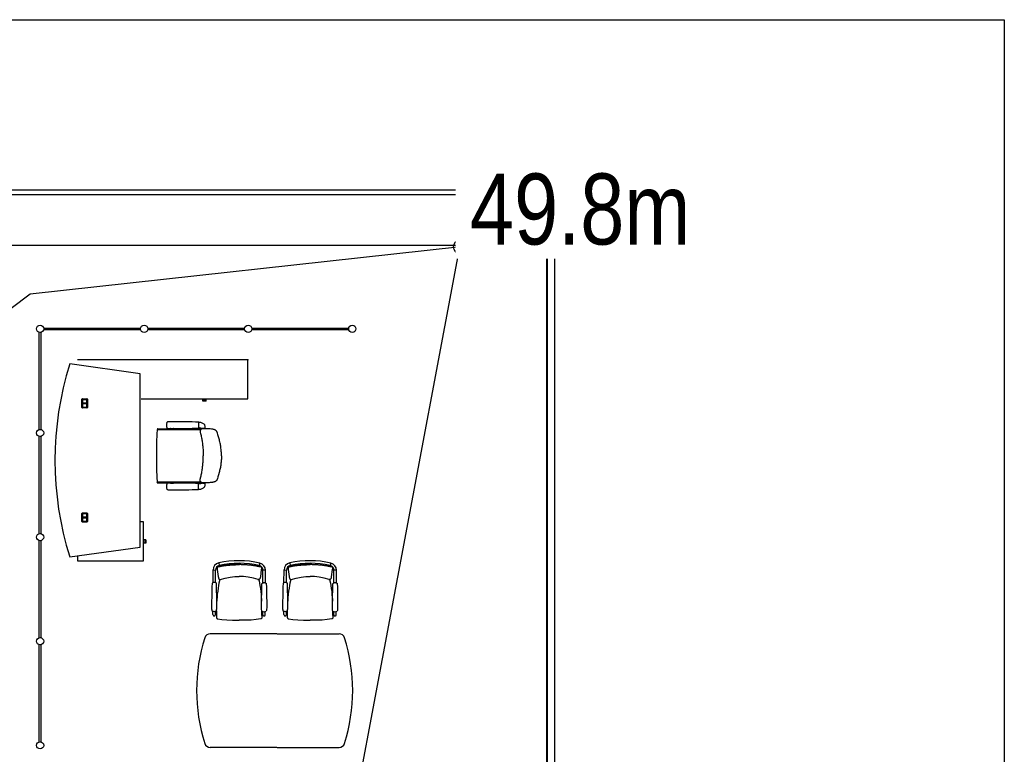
# Model space of a CAD drawing. Header units: millimetres. Extents: x 391350 to 515311, y -283575 to -199836.
# Tile 81 of 102: x 504904 to 515311, y -256461 to -248700. Entities that reach past the tile are written whole.
import ezdxf

# ---------------------------------------------------------------- set-up
doc = ezdxf.new("R2010")
doc.units = ezdxf.units.MM
doc.set_wipeout_variables(frame=1)
doc.layers.add('Evac_Occupant', color=183, linetype='Continuous')
doc.layers.add('Evac_Path_Fail', color=1, linetype='Continuous')
doc.styles.get("Standard").update_dxf_attribs({"font": 'arial.ttf'})

msp = doc.modelspace()

# ---------------------------------------------------------------- linework, layer by layer
at = {"color": 0}
for p, q in [((510556, -250551), (456689, -250551)), ((510556, -250501), (487934, -250501)), ((510471, -250501), (510471, -280880)), ((510481, -250501), (510481, -280880)), ((510556, -250501), (510556, -280930)), ((505111, -253029), (505111, -252004)), ((505128, -252004), (505128, -253029)), ((505157, -251958), (506182, -251958)), ((506182, -251975), (505157, -251975)), ((506257, -251958), (507282, -251958)), ((507282, -251975), (506257, -251975)), ((507357, -251958), (508382, -251958)), ((508382, -251975), (507357, -251975)), ((506177, -252441), (505434, -252337)), ((507317, -252295), (505517, -252295)), ((507317, -252705), (507317, -252295)), ((506177, -254271), (506177, -252441)), ((505563, -252796), (505563, -252710)), ((505569, -252704), (505615, -252704)), ((505569, -252712), (505569, -252794)), ((505569, -252712), (505569, -252753)), ((505614, -252751), (505569, -252751)), ((505569, -252753), (505614, -252753)), ((505614, -252753), (505569, -252753)), ((505569, -252794), (505569, -252753)), ((505569, -252755), (505614, -252755)), ((505613, -252710), (505571, -252710)), ((505571, -252711), (505613, -252711)), ((505614, -252712), (505614, -252753)), ((505614, -252753), (505614, -252794)), ((505615, -252794), (505615, -252712)), ((505621, -252710), (505621, -252796)), ((506187, -252705), (507317, -252705)), ((506840, -252718), (506840, -252705)), ((506874, -252718), (506840, -252718)), ((506841, -252730), (506841, -252718)), ((506874, -252730), (506841, -252730)), ((506874, -252718), (506874, -252705)), ((506874, -252730), (506874, -252718)), ((505615, -252802), (505569, -252802)), ((505571, -252796), (505613, -252796)), ((505613, -252796), (505571, -252796)), ((506456, -252983, 0), (506456, -252982, 0)), ((506456, -252983, 0), (506456, -252984, 0)), ((506796, -252953, 0), (506796, -253013, 0)), ((506796, -252953, 0), (506799, -252953, 0)), ((506359, -253024), (506362, -253031)), ((506361, -253021), (506495, -253021)), ((506363, -253031), (506818, -253031)), ((506499, -253020), (506499, -253019)), ((506502, -253018), (506528, -253018)), ((506532, -253020), (506532, -253019)), ((506535, -253021), (506826, -253021)), ((506796, -253013, 0), (506810, -253013, 0)), ((506865, -253017, 0), (506826, -253017, 0)), ((506831, -253017, 0), (506836, -253020, 0)), ((506836, -253017, 0), (506856, -253017, 0)), ((506836, -253020, 0), (506839, -253020, 0)), ((506840, -253017, 0), (506838, -253017, 0)), ((506839, -253020, 0), (506853, -253020, 0)), ((506852, -253017, 0), (506840, -253017, 0)), ((506852, -253017, 0), (506854, -253017, 0)), ((506853, -253020, 0), (506856, -253020, 0)), ((506861, -253017, 0), (506856, -253020, 0)), ((505111, -254129), (505111, -253104)), ((505128, -253104), (505128, -254129)), ((507036, -253307), (507036, -253307)), ((507036, -253307), (507036, -253307)), ((506359, -253590), (506362, -253583)), ((506361, -253593), (506495, -253593)), ((506363, -253583), (506818, -253583)), ((506499, -253594), (506499, -253595)), ((506502, -253596), (506528, -253596)), ((506532, -253594), (506532, -253595)), ((506535, -253593), (506826, -253593)), ((506796, -253661, 0), (506796, -253601, 0)), ((506796, -253601, 0), (506810, -253601, 0)), ((506865, -253597, 0), (506826, -253597, 0)), ((506831, -253597, 0), (506836, -253594, 0)), ((506836, -253594, 0), (506839, -253594, 0)), ((506836, -253597, 0), (506856, -253597, 0)), ((506840, -253597, 0), (506838, -253597, 0)), ((506839, -253594, 0), (506853, -253594, 0)), ((506852, -253597, 0), (506840, -253597, 0)), ((506852, -253597, 0), (506854, -253597, 0)), ((506853, -253594, 0), (506856, -253594, 0)), ((506861, -253597, 0), (506856, -253594, 0)), ((506456, -253631, 0), (506456, -253630, 0)), ((506456, -253631, 0), (506456, -253632, 0)), ((506796, -253661, 0), (506799, -253661, 0)), ((505563, -254002), (505563, -253916)), ((505569, -253910), (505615, -253910)), ((505569, -253918), (505569, -253959)), ((505569, -253918), (505569, -254000)), ((505613, -253916), (505571, -253916)), ((505571, -253917), (505613, -253917)), ((505614, -253918), (505614, -253959)), ((505615, -254000), (505615, -253918)), ((505621, -253916), (505621, -254002)), ((505614, -253957), (505569, -253957)), ((505569, -253959), (505614, -253959)), ((505614, -253959), (505569, -253959)), ((505569, -254000), (505569, -253959)), ((505569, -253961), (505614, -253961)), ((505615, -254008), (505569, -254008)), ((505571, -254002), (505613, -254002)), ((505613, -254002), (505571, -254002)), ((505614, -253959), (505614, -254000)), ((506214, -254006), (506177, -254006)), ((506214, -254417), (506214, -254006)), ((505111, -255229), (505111, -254204)), ((505128, -254204), (505128, -255229)), ((506226, -254195), (506214, -254195)), ((506226, -254229), (506214, -254229)), ((506226, -254195), (506226, -254229)), ((506238, -254195), (506226, -254195)), ((506238, -254229), (506226, -254229)), ((506238, -254195), (506238, -254229)), ((505434, -254376), (506177, -254271)), ((505517, -254364), (505517, -254417)), ((505517, -254417), (506214, -254417)), ((507008, -254439, 0), (507014, -254465, 0)), ((507443, -254441, 0), (507437, -254467, 0)), ((507758, -254439, 0), (507764, -254465, 0)), ((508193, -254441, 0), (508187, -254467, 0)), ((506948, -254647, 0), (506949, -254513, 0)), ((506949, -254513, 0), (506975, -254514, 0)), ((506975, -254615, 0), (506975, -254514, 0)), ((506993, -254484, 0), (506992, -254493, 0)), ((506994, -254480, 0), (506993, -254482, 0)), ((506993, -254482, 0), (506993, -254484, 0)), ((506993, -254484, 0), (506993, -254484, 0)), ((506996, -254479, 0), (506994, -254480, 0)), ((507005, -254476, 0), (507005, -254476, 0)), ((507447, -254478, 0), (507447, -254478, 0)), ((507456, -254481, 0), (507457, -254483, 0)), ((507457, -254483, 0), (507458, -254484, 0)), ((507458, -254484, 0), (507459, -254486, 0)), ((507459, -254486, 0), (507459, -254495, 0)), ((507459, -254486, 0), (507459, -254486, 0)), ((507475, -254618, 0), (507476, -254516, 0)), ((507502, -254516, 0), (507476, -254516, 0)), ((507502, -254650, 0), (507502, -254516, 0)), ((507698, -254647, 0), (507699, -254513, 0)), ((507699, -254513, 0), (507725, -254514, 0)), ((507725, -254615, 0), (507725, -254514, 0)), ((507743, -254484, 0), (507742, -254493, 0)), ((507744, -254480, 0), (507743, -254482, 0)), ((507743, -254482, 0), (507743, -254484, 0)), ((507743, -254484, 0), (507743, -254484, 0)), ((507746, -254479, 0), (507744, -254480, 0)), ((507755, -254476, 0), (507755, -254476, 0)), ((508197, -254478, 0), (508197, -254478, 0)), ((508206, -254481, 0), (508207, -254483, 0)), ((508207, -254483, 0), (508208, -254484, 0)), ((508208, -254484, 0), (508209, -254486, 0)), ((508209, -254486, 0), (508209, -254495, 0)), ((508209, -254486, 0), (508209, -254486, 0)), ((508225, -254618, 0), (508226, -254516, 0)), ((508252, -254516, 0), (508226, -254516, 0)), ((508252, -254650, 0), (508252, -254516, 0)), ((506943, -254650, 0), (506943, -254650, 0)), ((506975, -254647, 0), (506975, -254615, 0)), ((506980, -254650, 0), (506980, -254650, 0)), ((507020, -254613, 0), (507019, -254615, 0)), ((507019, -254616, 0), (507019, -254615, 0)), ((507025, -254613, 0), (507025, -254613, 0)), ((507425, -254615, 0), (507425, -254615, 0)), ((507430, -254615, 0), (507431, -254617, 0)), ((507431, -254618, 0), (507431, -254617, 0)), ((507475, -254650, 0), (507475, -254618, 0)), ((507693, -254650, 0), (507693, -254650, 0)), ((507725, -254647, 0), (507725, -254615, 0)), ((507730, -254650, 0), (507730, -254650, 0)), ((507770, -254613, 0), (507769, -254615, 0)), ((507769, -254616, 0), (507769, -254615, 0)), ((507775, -254613, 0), (507775, -254613, 0)), ((508175, -254615, 0), (508175, -254615, 0)), ((508180, -254615, 0), (508181, -254617, 0)), ((508181, -254618, 0), (508181, -254617, 0)), ((508225, -254650, 0), (508225, -254618, 0)), ((507470, -254653, 0), (507470, -254653, 0)), ((507507, -254653, 0), (507507, -254653, 0)), ((508220, -254653, 0), (508220, -254653, 0)), ((508257, -254653, 0), (508257, -254653, 0)), ((506989, -254817, 0), (506988, -254842, 0)), ((507459, -254819, 0), (507460, -254844, 0)), ((507739, -254817, 0), (507738, -254842, 0)), ((508209, -254819, 0), (508210, -254844, 0)), ((506946, -254985, 0), (506947, -254950, 0)), ((506973, -254985, 0), (506973, -254950, 0)), ((507473, -254988, 0), (507474, -254952, 0)), ((507500, -254988, 0), (507500, -254953, 0)), ((507696, -254985, 0), (507697, -254950, 0)), ((507723, -254985, 0), (507723, -254950, 0)), ((508223, -254988, 0), (508224, -254952, 0)), ((508250, -254988, 0), (508250, -254953, 0)), ((506983, -254976, 0), (506983, -254992, 0)), ((506983, -254992, 0), (506983, -255000, 0)), ((506983, -254992, 0), (506983, -254994, 0)), ((506983, -254994, 0), (506983, -255000, 0)), ((506983, -255000, 0), (506983, -255004, 0)), ((506994, -255028, 0), (506994, -255028, 0)), ((507452, -255030, 0), (507452, -255030, 0)), ((507464, -254979, 0), (507464, -254995, 0)), ((507464, -254995, 0), (507464, -255002, 0)), ((507464, -254995, 0), (507464, -254996, 0)), ((507464, -254996, 0), (507464, -255002, 0)), ((507464, -255002, 0), (507464, -255007, 0)), ((507733, -254976, 0), (507733, -254992, 0)), ((507733, -254992, 0), (507733, -255000, 0)), ((507733, -254992, 0), (507733, -254994, 0)), ((507733, -254994, 0), (507733, -255000, 0)), ((507733, -255000, 0), (507733, -255004, 0)), ((507744, -255028, 0), (507744, -255028, 0)), ((508202, -255030, 0), (508202, -255030, 0)), ((508214, -254979, 0), (508214, -254995, 0)), ((508214, -254995, 0), (508214, -255002, 0)), ((508214, -254995, 0), (508214, -254996, 0)), ((508214, -254996, 0), (508214, -255002, 0)), ((508214, -255002, 0), (508214, -255007, 0)), ((507623, -255188), (506918, -255188)), ((507626, -255188), (508281, -255188)), ((505111, -256329), (505111, -255304)), ((505128, -255304), (505128, -256329)), ((507623, -256388), (506918, -256388)), ((507626, -256388), (508281, -256388))]:
    msp.add_line(p, q, dxfattribs=at)
msp.add_lwpolyline([(456689, -248700), (515311, -248700), (515311, -283575), (456689, -283575)], close=True, dxfattribs=at)
at = {"color": 0, "extrusion": (0, 0, -1), "flags": 128}
msp.add_lwpolyline([(-507036, -253307), (-507036, -253296), (-507036, -253284), (-507036, -253273), (-507035, -253262), (-507034, -253251), (-507034, -253239), (-507032, -253228), (-507031, -253217), (-507029, -253206), (-507028, -253194), (-507026, -253183), (-507023, -253172), (-507021, -253161), (-507018, -253151), (-507015, -253140), (-507013, -253129), (-507006, -253107), (-507000, -253085), (-506994, -253063), (-506993, -253061), (-506992, -253058), (-506991, -253056), (-506989, -253053), (-506988, -253051), (-506986, -253048), (-506985, -253046), (-506983, -253044), (-506981, -253042), (-506978, -253040), (-506976, -253039), (-506974, -253037), (-506971, -253035), (-506969, -253034), (-506966, -253033), (-506964, -253032), (-506961, -253031), (-506958, -253030), (-506956, -253029), (-506953, -253028), (-506947, -253027), (-506942, -253026), (-506931, -253025), (-506919, -253024), (-506908, -253023), (-506897, -253022), (-506886, -253021), (-506875, -253021), (-506863, -253021), (-506858, -253021), (-506852, -253021), (-506846, -253021), (-506840, -253022), (-506837, -253022), (-506835, -253022), (-506832, -253023), (-506829, -253024), (-506827, -253025), (-506824, -253026), (-506822, -253028), (-506819, -253030), (-506817, -253032), (-506817, -253033), (-506816, -253034), (-506815, -253035), (-506814, -253036), (-506813, -253039), (-506812, -253042), (-506812, -253044), (-506812, -253047), (-506811, -253050), (-506811, -253053), (-506812, -253056), (-506812, -253059), (-506812, -253062), (-506814, -253067), (-506815, -253073), (-506818, -253083), (-506821, -253094), (-506824, -253105), (-506826, -253116), (-506829, -253127), (-506831, -253138), (-506833, -253150), (-506834, -253161), (-506836, -253172), (-506837, -253183), (-506838, -253194), (-506839, -253206), (-506840, -253217), (-506841, -253228), (-506842, -253239), (-506842, -253251), (-506843, -253262), (-506843, -253284), (-506843, -253307)], dxfattribs=at)
at = {"color": 0, "flags": 128}
msp.add_lwpolyline([(507036, -253307), (507036, -253318), (507036, -253330), (507036, -253341), (507035, -253352), (507034, -253363), (507034, -253375), (507032, -253386), (507031, -253397), (507029, -253408), (507028, -253419), (507026, -253431), (507023, -253442), (507021, -253452), (507018, -253463), (507015, -253474), (507013, -253485), (507006, -253507), (507000, -253529), (506994, -253550), (506993, -253553), (506992, -253556), (506991, -253558), (506989, -253561), (506988, -253563), (506986, -253566), (506985, -253568), (506983, -253570), (506981, -253572), (506978, -253574), (506976, -253575), (506974, -253577), (506971, -253578), (506969, -253580), (506966, -253581), (506964, -253582), (506961, -253583), (506958, -253584), (506956, -253585), (506953, -253586), (506947, -253587), (506942, -253588), (506931, -253589), (506919, -253590), (506908, -253591), (506897, -253592), (506886, -253593), (506875, -253593), (506863, -253593), (506858, -253593), (506852, -253593), (506846, -253593), (506840, -253592), (506837, -253592), (506835, -253591), (506832, -253591), (506829, -253590), (506827, -253589), (506824, -253588), (506822, -253586), (506819, -253584), (506817, -253582), (506817, -253581), (506816, -253580), (506815, -253579), (506814, -253578), (506813, -253575), (506812, -253572), (506812, -253569), (506812, -253567), (506811, -253564), (506811, -253561), (506812, -253558), (506812, -253555), (506812, -253552), (506814, -253547), (506815, -253541), (506818, -253531), (506821, -253520), (506824, -253509), (506826, -253498), (506829, -253487), (506831, -253476), (506833, -253464), (506834, -253453), (506836, -253442), (506837, -253431), (506838, -253420), (506839, -253408), (506840, -253397), (506841, -253386), (506842, -253375), (506842, -253363), (506843, -253352), (506843, -253330), (506843, -253307)], dxfattribs=at)
at = {"color": 0, "elevation": 0}
for points in [[(506992, -254493), (506993, -254507), (507002, -254584)], [(507005, -254476), (507002, -254476), (507000, -254477), (506997, -254478), (506996, -254479)], [(507226, -254453), (507165, -254454), (507107, -254458), (507053, -254466), (507005, -254476)], [(507226, -254453), (507286, -254455), (507344, -254459), (507398, -254467), (507447, -254478)], [(507447, -254478), (507449, -254478), (507452, -254479), (507454, -254480), (507456, -254481)], [(507459, -254495), (507458, -254509), (507448, -254586)], [(507742, -254493), (507743, -254507), (507752, -254584)], [(507755, -254476), (507752, -254476), (507750, -254477), (507747, -254478), (507746, -254479)], [(507976, -254453), (507915, -254454), (507857, -254458), (507803, -254466), (507755, -254476)], [(507976, -254453), (508036, -254455), (508094, -254459), (508148, -254467), (508197, -254478)], [(508197, -254478), (508199, -254478), (508202, -254479), (508204, -254480), (508206, -254481)], [(508209, -254495), (508208, -254509), (508198, -254586)], [(506943, -254650), (506941, -254651), (506939, -254654), (506938, -254656), (506938, -254658)], [(506980, -254650), (506976, -254648), (506970, -254645), (506964, -254644), (506958, -254644), (506953, -254645), (506947, -254647), (506943, -254650)], [(506984, -254658), (506984, -254657), (506983, -254654), (506982, -254652), (506980, -254650)], [(507019, -254616), (507016, -254627), (507011, -254651), (507006, -254677), (507001, -254706), (506997, -254737), (506993, -254770), (506990, -254807), (506989, -254817)], [(507002, -254584), (507003, -254588), (507004, -254591), (507005, -254595), (507005, -254598), (507007, -254601), (507008, -254604), (507009, -254606), (507011, -254609), (507014, -254611), (507018, -254613), (507023, -254613), (507025, -254613)], [(507025, -254613), (507076, -254599), (507129, -254589), (507179, -254583), (507225, -254582)], [(507425, -254615), (507374, -254601), (507321, -254590), (507271, -254584), (507225, -254582)], [(507448, -254586), (507448, -254590), (507447, -254594), (507446, -254597), (507445, -254600), (507444, -254603), (507442, -254606), (507441, -254608), (507439, -254611), (507436, -254613), (507432, -254615), (507427, -254615), (507425, -254615)], [(507431, -254618), (507434, -254629), (507439, -254653), (507443, -254679), (507448, -254708), (507452, -254739), (507455, -254772), (507458, -254809), (507459, -254819)], [(507470, -254653), (507474, -254650), (507480, -254648), (507485, -254647), (507491, -254647), (507497, -254648), (507503, -254650), (507507, -254653)], [(507693, -254650), (507691, -254651), (507689, -254654), (507688, -254656), (507688, -254658)], [(507730, -254650), (507726, -254648), (507720, -254645), (507714, -254644), (507708, -254644), (507703, -254645), (507697, -254647), (507693, -254650)], [(507734, -254658), (507734, -254657), (507733, -254654), (507732, -254652), (507730, -254650)], [(507769, -254616), (507766, -254627), (507761, -254651), (507756, -254677), (507751, -254706), (507747, -254737), (507743, -254770), (507740, -254807), (507739, -254817)], [(507752, -254584), (507753, -254588), (507754, -254591), (507755, -254595), (507755, -254598), (507757, -254601), (507758, -254604), (507759, -254606), (507761, -254609), (507764, -254611), (507768, -254613), (507773, -254613), (507775, -254613)], [(507775, -254613), (507826, -254599), (507879, -254589), (507929, -254583), (507975, -254582)], [(508175, -254615), (508124, -254601), (508071, -254590), (508021, -254584), (507975, -254582)], [(508198, -254586), (508198, -254590), (508197, -254594), (508196, -254597), (508195, -254600), (508194, -254603), (508192, -254606), (508191, -254608), (508189, -254611), (508186, -254613), (508182, -254615), (508177, -254615), (508175, -254615)], [(508181, -254618), (508184, -254629), (508189, -254653), (508193, -254679), (508198, -254708), (508202, -254739), (508205, -254772), (508208, -254809), (508209, -254819)], [(508220, -254653), (508224, -254650), (508230, -254648), (508235, -254647), (508241, -254647), (508247, -254648), (508253, -254650), (508257, -254653)], [(506938, -254658), (506937, -254689), (506936, -254717), (506936, -254743), (506935, -254767), (506934, -254790), (506934, -254811), (506933, -254831), (506933, -254849), (506933, -254867), (506933, -254883), (506932, -254899), (506933, -254912), (506933, -254924), (506934, -254933), (506935, -254940), (506937, -254946)], [(506983, -254946), (506985, -254940), (506986, -254933), (506987, -254924), (506988, -254913), (506988, -254899), (506988, -254884), (506988, -254867), (506988, -254850), (506988, -254831), (506987, -254811), (506987, -254790), (506987, -254768), (506986, -254743), (506986, -254717), (506985, -254689), (506984, -254658)], [(507464, -254948), (507462, -254943), (507461, -254935), (507460, -254926), (507460, -254915), (507459, -254901), (507460, -254886), (507460, -254869), (507460, -254852), (507460, -254833), (507461, -254813), (507461, -254792), (507462, -254770), (507463, -254746), (507463, -254720), (507464, -254691), (507465, -254661)], [(507465, -254661), (507465, -254659), (507466, -254656), (507468, -254654), (507470, -254653)], [(507507, -254653), (507509, -254654), (507510, -254656), (507511, -254659), (507511, -254661)], [(507511, -254661), (507512, -254691), (507513, -254720), (507513, -254746), (507514, -254770), (507514, -254793), (507514, -254814), (507515, -254833), (507515, -254852), (507515, -254870), (507515, -254886), (507515, -254902), (507515, -254915), (507514, -254927), (507513, -254936), (507512, -254943), (507510, -254948)], [(507688, -254658), (507687, -254689), (507686, -254717), (507686, -254743), (507685, -254767), (507684, -254790), (507684, -254811), (507683, -254831), (507683, -254849), (507683, -254867), (507683, -254883), (507682, -254899), (507683, -254912), (507683, -254924), (507684, -254933), (507685, -254940), (507687, -254946)], [(507733, -254946), (507735, -254940), (507736, -254933), (507737, -254924), (507738, -254913), (507738, -254899), (507738, -254884), (507738, -254867), (507738, -254850), (507738, -254831), (507737, -254811), (507737, -254790), (507737, -254768), (507736, -254743), (507736, -254717), (507735, -254689), (507734, -254658)], [(508214, -254948), (508212, -254943), (508211, -254935), (508210, -254926), (508210, -254915), (508209, -254901), (508210, -254886), (508210, -254869), (508210, -254852), (508210, -254833), (508211, -254813), (508211, -254792), (508212, -254770), (508213, -254746), (508213, -254720), (508214, -254691), (508215, -254661)], [(508215, -254661), (508215, -254659), (508216, -254656), (508218, -254654), (508220, -254653)], [(508257, -254653), (508259, -254654), (508260, -254656), (508261, -254659), (508261, -254661)], [(508261, -254661), (508262, -254691), (508263, -254720), (508263, -254746), (508264, -254770), (508264, -254793), (508264, -254814), (508265, -254833), (508265, -254852), (508265, -254870), (508265, -254886), (508265, -254902), (508265, -254915), (508264, -254927), (508263, -254936), (508262, -254943), (508260, -254948)], [(506983, -254945), (506983, -254954), (506983, -254976)], [(507464, -254947), (507464, -254956), (507464, -254979)], [(507733, -254945), (507733, -254954), (507733, -254976)], [(508214, -254947), (508214, -254956), (508214, -254979)], [(506983, -255004), (506983, -255006), (506983, -255008), (506983, -255010), (506983, -255011), (506983, -255012), (506983, -255014), (506983, -255015), (506983, -255016), (506983, -255017), (506983, -255019), (506984, -255020), (506985, -255022), (506985, -255023), (506987, -255024), (506988, -255026), (506990, -255027), (506991, -255028), (506993, -255028), (506994, -255028)], [(506994, -255028), (507041, -255035), (507094, -255040), (507155, -255044), (507223, -255045)], [(507452, -255030), (507405, -255037), (507351, -255042), (507291, -255044), (507223, -255045)], [(507464, -255007), (507464, -255009), (507464, -255010), (507464, -255012), (507463, -255013), (507463, -255015), (507463, -255016), (507463, -255017), (507463, -255018), (507463, -255020), (507463, -255021), (507462, -255023), (507461, -255024), (507461, -255025), (507459, -255027), (507458, -255028), (507457, -255029), (507455, -255030), (507453, -255030), (507452, -255030)], [(507733, -255004), (507733, -255006), (507733, -255008), (507733, -255010), (507733, -255011), (507733, -255012), (507733, -255014), (507733, -255015), (507733, -255016), (507733, -255017), (507733, -255019), (507734, -255020), (507735, -255022), (507735, -255023), (507737, -255024), (507738, -255026), (507740, -255027), (507741, -255028), (507743, -255028), (507744, -255028)], [(507744, -255028), (507791, -255035), (507844, -255040), (507905, -255044), (507973, -255045)], [(508202, -255030), (508155, -255037), (508101, -255042), (508041, -255044), (507973, -255045)], [(508214, -255007), (508214, -255009), (508214, -255010), (508214, -255012), (508213, -255013), (508213, -255015), (508213, -255016), (508213, -255017), (508213, -255018), (508213, -255020), (508213, -255021), (508212, -255023), (508211, -255024), (508211, -255025), (508209, -255027), (508208, -255028), (508207, -255029), (508205, -255030), (508203, -255030), (508202, -255030)]]:
    msp.add_lwpolyline(points, dxfattribs=at)
at = {"color": 0}
for centre in [(505120, -251966), (506220, -251966), (507320, -251966), (508420, -251966), (505120, -253066), (505120, -254166), (505120, -255266), (505120, -256366)]:
    msp.add_circle(centre, 38, dxfattribs=at)
for centre, radius, start, end in [((508667, -253356), 3390, 162.5003, 197.4997), ((505569, -252710), 6, 90, 180), ((505571, -252712), 2, 90, 180), ((505571, -252712), 1.5, 90, 180), ((505613, -252712), 2, 0, 90), ((505613, -252712), 1.5, 0, 90), ((505615, -252710), 6, 0, 90), ((505569, -252796), 6, 180, 270), ((505571, -252794), 2, 180, 270), ((505571, -252794), 1.5, 180, 270), ((505613, -252794), 2, 270, 0), ((505613, -252794), 1.5, 270, 0), ((505615, -252796), 6, 270, 0), ((506693, -252984, 0), 237, 177.0251, 179.4324), ((506693, -252982, 0), 237, 180.5676, 182.9749), ((506517, -252975, 0), 59.9, 169.4704, 177.393), ((506480, -252967, 0), 22.5, 148.7282, 172.0131), ((506472, -252962, 0), 13.7, 109.4299, 148.4709), ((506481, -252985, 0), 37.4, 90.2124, 110.2593), ((506506, -254209, 0), 1262, 89.2836, 91.1715), ((506535, -259847, 0), 6900, 87.8375, 90.1073), ((506795, -252953, 0), 0.8, 0, 87.8375), ((506799, -253023, 0), 70, 73.8763, 90), ((506791, -253052, 0), 100, 56.194, 73.8763), ((506763, -253093, 0), 150, 48.8841, 56.194), ((506567, -253035, 0), 300, 10.4377, 10.471), ((506861, -252981, 0), 0.5, 10.4377, 48.8841), ((506763, -253093, 0), 150, 48.8175, 48.8841), ((506567, -253035, 0), 300, 3.7447, 10.4377), ((511355, -253307), 5006, 176.9154, 180), ((506363, -253038), 7, 90, 176.9154), ((506361, -253023), 2, 90, 205.8508), ((506517, -252991, 0), 59.9, 182.607, 190.5296), ((506480, -252999, 0), 22.5, 187.9869, 211.2718), ((506472, -253004, 0), 13.7, 211.5291, 250.5701), ((506481, -252981, 0), 37.4, 249.7407, 269.7876), ((506506, -251757, 0), 1262, 268.8285, 270.7164), ((506495, -253016), 5, 270, 315), ((506502, -253023), 5, 90, 135), ((506535, -246119, 0), 6900, 269.8927, 272.1625), ((506528, -253023), 5, 45, 90), ((506535, -253016), 5, 225, 270), ((506795, -253013, 0), 0.8, 272.1625, 0), ((506810, -253048, 0), 35, 62.3396, 90), ((506826, -253037), 16, 62.0906, 90), ((506865, -253015, 0), 1.5, 270, 3.7447), ((511355, -253307), 5006, 180, 183.0846), ((506363, -253576), 7, 183.0846, 270), ((506361, -253591), 2, 154.1492, 270), ((506517, -253623, 0), 59.9, 169.4704, 177.393), ((506480, -253615, 0), 22.5, 148.7282, 172.0131), ((506472, -253610, 0), 13.7, 109.4299, 148.4709), ((506481, -253633, 0), 37.4, 90.2124, 110.2593), ((506506, -254857, 0), 1262, 89.2836, 91.1715), ((506495, -253598), 5, 45, 90), ((506502, -253591), 5, 225, 270), ((506535, -260495, 0), 6900, 87.8375, 90.1073), ((506528, -253591), 5, 270, 315), ((506535, -253598), 5, 90, 135), ((506795, -253601, 0), 0.8, 0, 87.8375), ((506810, -253566, 0), 35, 270, 297.6604), ((506826, -253577), 16, 270, 297.9094), ((506567, -253579, 0), 300, 349.5623, 356.2553), ((506865, -253598, 0), 1.5, 356.2553, 90), ((506693, -253632, 0), 237, 177.0251, 179.4324), ((506693, -253630, 0), 237, 180.5676, 182.9749), ((506517, -253639, 0), 59.9, 182.607, 190.5296), ((506480, -253647, 0), 22.5, 187.9869, 211.2718), ((506472, -253651, 0), 13.7, 211.5291, 250.5701), ((506481, -253629, 0), 37.4, 249.7407, 269.7876), ((506506, -252405, 0), 1262, 268.8285, 270.7164), ((506535, -246767, 0), 6900, 269.8927, 272.1625), ((506795, -253661, 0), 0.8, 272.1625, 0), ((506799, -253591, 0), 70, 270, 286.1237), ((506791, -253562, 0), 100, 286.1237, 303.806), ((506763, -253521, 0), 150, 303.806, 311.1159), ((506763, -253521, 0), 150, 311.1159, 311.1825), ((506861, -253633, 0), 0.5, 311.1159, 349.5623), ((506567, -253579, 0), 300, 349.529, 349.5623), ((505569, -253916), 6, 90, 180), ((505571, -253918), 2, 90, 180), ((505571, -253918), 1.5, 90, 180), ((505613, -253918), 2, 0, 90), ((505613, -253918), 1.5, 0, 90), ((505615, -253916), 6, 0, 90), ((505569, -254002), 6, 180, 270), ((505571, -254000), 1.5, 180, 270), ((505571, -254000), 2, 180, 270), ((505613, -254000), 1.5, 270, 0), ((505613, -254000), 2, 270, 0), ((505615, -254002), 6, 270, 0), ((507025, -254514, 0), 76.7, 102.7237, 179.7274), ((507221, -255382, 0), 967, 76.7312, 102.7237), ((507221, -255382, 0), 940, 76.7312, 102.7237), ((507426, -254516, 0), 76.7, 359.7274, 76.7312), ((507775, -254514, 0), 76.7, 102.7237, 179.7274), ((507971, -255382, 0), 967, 76.7312, 102.7237), ((507971, -255382, 0), 940, 76.7312, 102.7237), ((508176, -254516, 0), 76.7, 359.7274, 76.7312), ((507025, -254514, 0), 50, 102.7237, 179.7274), ((507426, -254516, 0), 50, 359.7274, 76.7312), ((507775, -254514, 0), 50, 102.7237, 179.7274), ((508176, -254516, 0), 50, 359.7274, 76.7312), ((506960, -254906, 0), 45.5, 239.5373, 300.2634), ((507487, -254909, 0), 45.5, 239.1914, 299.9176), ((507710, -254906, 0), 45.5, 239.5373, 300.2634), ((508237, -254909, 0), 45.5, 239.1914, 299.9176), ((506960, -254985, 0), 13.3, 179.7274, 359.7274), ((507487, -254988, 0), 13.3, 179.7274, 359.7274), ((507710, -254985, 0), 13.3, 179.7274, 359.7274), ((508237, -254988, 0), 13.3, 179.7274, 359.7274), ((508624, -255788), 1850, 162.4417, 197.5583), ((506918, -255248), 60, 90, 162.4417), ((508281, -255248), 60, 17.5583, 90), ((506574, -255788), 1850, 342.4417, 17.5583), ((506918, -256328), 60, 197.5583, 270), ((508281, -256328), 60, 270, 342.4417)]:
    msp.add_arc(centre, radius, start, end, dxfattribs=at)
for points, knots in [([(507005, -254479, 0), (507005, -254478, 0), (507005, -254478, 0), (507005, -254477, 0), (507005, -254476, 0), (507004, -254476, 0), (507005, -254476, 0), (507005, -254476, 0)], [0, 0, 0, 0, 0.513298, 1.672591, 2.491069, 2.896647, 2.937366, 2.937366, 2.937366, 2.937366]), ([(507005, -254479, 0), (507007, -254479, 0), (507012, -254478, 0), (507020, -254476, 0), (507029, -254474, 0), (507038, -254472, 0), (507049, -254470, 0), (507060, -254468, 0), (507073, -254466, 0), (507086, -254465, 0), (507100, -254463, 0), (507112, -254462, 0), (507124, -254461, 0), (507136, -254460, 0), (507148, -254459, 0), (507162, -254458, 0), (507176, -254458, 0), (507193, -254457, 0), (507209, -254457, 0), (507220, -254457, 0), (507226, -254457, 0)], [0, 0, 0, 0, 7.282537, 15.221161, 23.935757, 33.543876, 44.164639, 55.911564, 68.778606, 82.382173, 96.154559, 109.275035, 121.159997, 132.603251, 144.532305, 157.620734, 172.542706, 189.04602, 206.227621, 222.359385, 222.359385, 222.359385, 222.359385]), ([(507446, -254481, 0), (507444, -254481, 0), (507439, -254480, 0), (507431, -254478, 0), (507423, -254476, 0), (507413, -254474, 0), (507403, -254472, 0), (507391, -254470, 0), (507379, -254468, 0), (507365, -254466, 0), (507352, -254464, 0), (507339, -254463, 0), (507327, -254462, 0), (507315, -254461, 0), (507303, -254460, 0), (507290, -254459, 0), (507275, -254458, 0), (507259, -254458, 0), (507242, -254457, 0), (507231, -254457, 0), (507226, -254457, 0)], [0, 0, 0, 0, 7.282537, 15.221161, 23.935757, 33.543876, 44.164639, 55.911564, 68.778606, 82.382173, 96.154559, 109.275035, 121.159997, 132.603251, 144.532305, 157.620734, 172.542706, 189.04602, 206.227621, 222.359385, 222.359385, 222.359385, 222.359385]), ([(507446, -254481, 0), (507446, -254480, 0), (507447, -254480, 0), (507447, -254479, 0), (507447, -254478, 0), (507447, -254478, 0), (507447, -254478, 0), (507447, -254478, 0)], [0, 0, 0, 0, 0.513298, 1.672591, 2.491069, 2.896647, 2.937366, 2.937366, 2.937366, 2.937366]), ([(507755, -254479, 0), (507755, -254478, 0), (507755, -254478, 0), (507755, -254477, 0), (507755, -254476, 0), (507754, -254476, 0), (507755, -254476, 0), (507755, -254476, 0)], [0, 0, 0, 0, 0.513298, 1.672591, 2.491069, 2.896647, 2.937366, 2.937366, 2.937366, 2.937366]), ([(507755, -254479, 0), (507757, -254479, 0), (507762, -254478, 0), (507770, -254476, 0), (507779, -254474, 0), (507788, -254472, 0), (507799, -254470, 0), (507810, -254468, 0), (507823, -254466, 0), (507836, -254465, 0), (507850, -254463, 0), (507862, -254462, 0), (507874, -254461, 0), (507886, -254460, 0), (507898, -254459, 0), (507912, -254458, 0), (507926, -254458, 0), (507943, -254457, 0), (507959, -254457, 0), (507970, -254457, 0), (507976, -254457, 0)], [0, 0, 0, 0, 7.282537, 15.221161, 23.935757, 33.543876, 44.164639, 55.911564, 68.778606, 82.382173, 96.154559, 109.275035, 121.159997, 132.603251, 144.532305, 157.620734, 172.542706, 189.04602, 206.227621, 222.359385, 222.359385, 222.359385, 222.359385]), ([(508196, -254481, 0), (508194, -254481, 0), (508189, -254480, 0), (508181, -254478, 0), (508173, -254476, 0), (508163, -254474, 0), (508153, -254472, 0), (508141, -254470, 0), (508129, -254468, 0), (508115, -254466, 0), (508102, -254464, 0), (508089, -254463, 0), (508077, -254462, 0), (508065, -254461, 0), (508053, -254460, 0), (508040, -254459, 0), (508025, -254458, 0), (508009, -254458, 0), (507992, -254457, 0), (507981, -254457, 0), (507976, -254457, 0)], [0, 0, 0, 0, 7.282537, 15.221161, 23.935757, 33.543876, 44.164639, 55.911564, 68.778606, 82.382173, 96.154559, 109.275035, 121.159997, 132.603251, 144.532305, 157.620734, 172.542706, 189.04602, 206.227621, 222.359385, 222.359385, 222.359385, 222.359385]), ([(508196, -254481, 0), (508196, -254480, 0), (508197, -254480, 0), (508197, -254479, 0), (508197, -254478, 0), (508197, -254478, 0), (508197, -254478, 0), (508197, -254478, 0)], [0, 0, 0, 0, 0.513298, 1.672591, 2.491069, 2.896647, 2.937366, 2.937366, 2.937366, 2.937366]), ([(507429, -254620, 0), (507429, -254620, 0), (507429, -254620, 0), (507429, -254619, 0), (507429, -254619, 0), (507429, -254618, 0), (507429, -254618, 0), (507429, -254618, 0)], [0, 0, 0, 0, 0.51218, 1.056524, 1.604318, 2.125846, 2.593214, 2.593214, 2.593214, 2.593214]), ([(508179, -254620, 0), (508179, -254620, 0), (508179, -254620, 0), (508179, -254619, 0), (508179, -254619, 0), (508179, -254618, 0), (508179, -254618, 0), (508179, -254618, 0)], [0, 0, 0, 0, 0.51218, 1.056524, 1.604318, 2.125846, 2.593214, 2.593214, 2.593214, 2.593214]), ([(506988, -254842, 0), (506988, -254840, 0), (506988, -254833, 0), (506989, -254825, 0), (506989, -254819, 0), (506989, -254817, 0)], [0, 0, 0, 0, 6.602502, 20.084004, 24.910806, 24.910806, 24.910806, 24.910806]), ([(507460, -254844, 0), (507460, -254842, 0), (507460, -254835, 0), (507459, -254827, 0), (507459, -254821, 0), (507459, -254819, 0)], [0, 0, 0, 0, 6.602502, 20.084004, 24.910806, 24.910806, 24.910806, 24.910806]), ([(507738, -254842, 0), (507738, -254840, 0), (507738, -254833, 0), (507739, -254825, 0), (507739, -254819, 0), (507739, -254817, 0)], [0, 0, 0, 0, 6.602502, 20.084004, 24.910806, 24.910806, 24.910806, 24.910806]), ([(508210, -254844, 0), (508210, -254842, 0), (508210, -254835, 0), (508209, -254827, 0), (508209, -254821, 0), (508209, -254819, 0)], [0, 0, 0, 0, 6.602502, 20.084004, 24.910806, 24.910806, 24.910806, 24.910806]), ([(506983, -254992, 0), (506983, -254991, 0), (506983, -254988, 0), (506983, -254981, 0), (506983, -254972, 0), (506983, -254964, 0), (506983, -254957, 0), (506983, -254951, 0), (506983, -254947, 0), (506983, -254946, 0)], [0, 0, 0, 0, 2.508809, 11.774259, 20.413863, 28.277147, 35.372913, 41.760594, 46.39044, 46.39044, 46.39044, 46.39044]), ([(507464, -254995, 0), (507464, -254994, 0), (507464, -254990, 0), (507464, -254983, 0), (507464, -254974, 0), (507464, -254967, 0), (507464, -254959, 0), (507464, -254953, 0), (507464, -254950, 0), (507464, -254948, 0)], [0, 0, 0, 0, 2.508809, 11.774259, 20.413863, 28.277147, 35.372913, 41.760594, 46.39044, 46.39044, 46.39044, 46.39044]), ([(507733, -254992, 0), (507733, -254991, 0), (507733, -254988, 0), (507733, -254981, 0), (507733, -254972, 0), (507733, -254964, 0), (507733, -254957, 0), (507733, -254951, 0), (507733, -254947, 0), (507733, -254946, 0)], [0, 0, 0, 0, 2.508809, 11.774259, 20.413863, 28.277147, 35.372913, 41.760594, 46.39044, 46.39044, 46.39044, 46.39044]), ([(508214, -254995, 0), (508214, -254994, 0), (508214, -254990, 0), (508214, -254983, 0), (508214, -254974, 0), (508214, -254967, 0), (508214, -254959, 0), (508214, -254953, 0), (508214, -254950, 0), (508214, -254948, 0)], [0, 0, 0, 0, 2.508809, 11.774259, 20.413863, 28.277147, 35.372913, 41.760594, 46.39044, 46.39044, 46.39044, 46.39044]), ([(506983, -255000, 0), (506983, -255001, 0), (506983, -255002, 0), (506983, -255004, 0), (506983, -255004, 0)], [0, 0, 0, 0, 3.144716, 4.374955, 4.374955, 4.374955, 4.374955]), ([(507464, -255002, 0), (507464, -255003, 0), (507464, -255004, 0), (507464, -255006, 0), (507464, -255006, 0)], [0, 0, 0, 0, 3.144716, 4.374955, 4.374955, 4.374955, 4.374955]), ([(507733, -255000, 0), (507733, -255001, 0), (507733, -255002, 0), (507733, -255004, 0), (507733, -255004, 0)], [0, 0, 0, 0, 3.144716, 4.374955, 4.374955, 4.374955, 4.374955]), ([(508214, -255002, 0), (508214, -255003, 0), (508214, -255004, 0), (508214, -255006, 0), (508214, -255006, 0)], [0, 0, 0, 0, 3.144716, 4.374955, 4.374955, 4.374955, 4.374955])]:
    msp.add_open_spline(points, degree=3, knots=knots, dxfattribs=at)
for points in [[(507005, -254479, 0), (507005, -254479, 0), (507005, -254479, 0), (507005, -254479, 0)], [(507446, -254481, 0), (507446, -254481, 0), (507446, -254481, 0), (507446, -254481, 0)], [(507755, -254479, 0), (507755, -254479, 0), (507755, -254479, 0), (507755, -254479, 0)], [(508196, -254481, 0), (508196, -254481, 0), (508196, -254481, 0), (508196, -254481, 0)], [(507019, -254615, 0), (507019, -254614, 0), (507019, -254614, 0), (507020, -254613, 0)], [(507429, -254618, 0), (507429, -254617, 0), (507429, -254616, 0), (507429, -254615, 0)], [(507431, -254617, 0), (507431, -254616, 0), (507431, -254616, 0), (507430, -254615, 0)], [(507769, -254615, 0), (507769, -254614, 0), (507769, -254614, 0), (507770, -254613, 0)], [(508179, -254618, 0), (508179, -254617, 0), (508179, -254616, 0), (508179, -254615, 0)], [(508181, -254617, 0), (508181, -254616, 0), (508181, -254616, 0), (508180, -254615, 0)]]:
    msp.add_open_spline(points, degree=3, dxfattribs=at)
msp.add_point((507317, -252295), dxfattribs=at)
at = {"layer": 'Evac_Occupant'}
msp.add_lwpolyline([(466115, -251082), (476119, -251082), (498658, -251082), (509557, -251082), (507579, -261603), (507721, -269970), (507830, -276144), (486491, -274811), (462153, -273439)], dxfattribs=at)
at = {"layer": 'Evac_Path_Fail'}
msp.add_lwpolyline([(509564, -251100), (505014, -251600), (504814, -251750), (497564, -257850), (496564, -277550), (495164, -278800), (482014, -278800), (481814, -278950), (481564, -279350)], dxfattribs=at)
msp.add_circle((509564, -251100), 75, dxfattribs=at)

# ---------------------------------------------------------------- next in the draw order: wipeouts: each hides what was drawn before it
msp.add_wipeout([(509514, -251225), (512364, -251225), (512364, -250025), (509514, -250025)]).dxf.layer = 'Evac_Path_Fail'

# ---------------------------------------------------------------- next in the draw order: texts
at = {"layer": 'Evac_Path_Fail', "width": 0.8}
msp.add_text('49.8m', height=750, dxfattribs=at).set_placement((509664, -251075))

doc.saveas('drawing.dxf')
